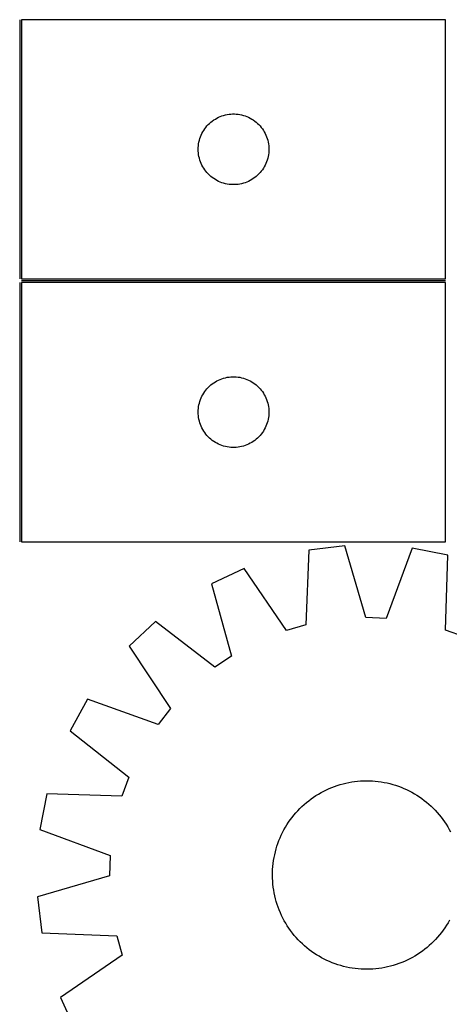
# Model space of a CAD drawing. Header units: millimetres. Extents: x 7 to 1493, y 7 to 2993.
# Tile 13 of 14: x 955 to 1137, y 2562 to 2980. Entities that reach past the tile are written whole.
import ezdxf

# ---------------------------------------------------------------- set-up
doc = ezdxf.new("R2010")
doc.units = ezdxf.units.MM
doc.layers.add('COMMON', color=5, linetype='CONTINUOUS', true_color=0x0000ff)
doc.layers.add('CUT', color=7, linetype='CONTINUOUS', true_color=0x000000)

msp = doc.modelspace()

# ---------------------------------------------------------------- linework, layer by layer
at = {"layer": 'COMMON'}
for p, q in [((954.869961, 2979.752233), (954.869961, 2869.752233)), ((954.869961, 2868.252232), (954.869961, 2758.252232)), ((1135.619962, 2869.002233), (955.619962, 2869.002233))]:
    msp.add_line(p, q, dxfattribs=at)
at = {"layer": 'CUT'}
for p, q in [((1135.619962, 2979.752233), (955.619962, 2979.752233)), ((955.619962, 2979.752233), (955.619962, 2869.752233)), ((1135.619962, 2869.752233), (1135.619962, 2979.752233)), ((1036.616748, 2936.749822), (1037.246306, 2937.197388)), ((1037.246306, 2937.197388), (1037.89807, 2937.611953)), ((1037.89807, 2937.611953), (1038.570311, 2937.992415)), ((1038.570311, 2937.992415), (1039.261246, 2938.337767)), ((1039.261246, 2938.337767), (1039.969043, 2938.647093)), ((1039.969043, 2938.647093), (1040.691826, 2938.919572)), ((1040.691826, 2938.919572), (1041.427677, 2939.154481)), ((1041.427677, 2939.154481), (1042.174646, 2939.351199)), ((1042.174646, 2939.351199), (1042.93075, 2939.509202)), ((1042.93075, 2939.509202), (1043.693986, 2939.628073)), ((1043.693986, 2939.628073), (1044.46233, 2939.707496)), ((1044.46233, 2939.707496), (1045.233743, 2939.74726)), ((1045.233743, 2939.74726), (1046.00618, 2939.74726)), ((1046.00618, 2939.74726), (1046.777594, 2939.707496)), ((1046.777594, 2939.707496), (1047.545937, 2939.628073)), ((1047.545937, 2939.628073), (1048.309173, 2939.509202)), ((1048.309173, 2939.509202), (1049.065278, 2939.351199)), ((1049.065278, 2939.351199), (1049.812246, 2939.154481)), ((1049.812246, 2939.154481), (1050.548098, 2938.919572)), ((1050.548098, 2938.919572), (1051.27088, 2938.647093)), ((1051.27088, 2938.647093), (1051.978678, 2938.337767)), ((1051.978678, 2938.337767), (1052.669613, 2937.992415)), ((1052.669613, 2937.992415), (1053.341854, 2937.611953)), ((1053.341854, 2937.611953), (1053.993618, 2937.197388)), ((1053.993618, 2937.197388), (1054.623176, 2936.749822)), ((1032.565683, 2932.140454), (1032.963328, 2932.802676)), ((1032.963328, 2932.802676), (1033.394537, 2933.44355)), ((1033.394537, 2933.44355), (1033.858165, 2934.061375)), ((1033.858165, 2934.061375), (1034.352983, 2934.654515)), ((1034.352983, 2934.654515), (1034.877679, 2935.221395)), ((1034.877679, 2935.221395), (1035.430862, 2935.760514)), ((1035.430862, 2935.760514), (1036.011064, 2936.27044)), ((1036.011064, 2936.27044), (1036.616748, 2936.749822)), ((1054.623176, 2936.749822), (1055.228859, 2936.27044)), ((1055.228859, 2936.27044), (1055.809062, 2935.760514)), ((1055.809062, 2935.760514), (1056.362245, 2935.221395)), ((1056.362245, 2935.221395), (1056.886941, 2934.654515)), ((1056.886941, 2934.654515), (1057.381759, 2934.061375)), ((1057.381759, 2934.061375), (1057.845387, 2933.44355)), ((1057.845387, 2933.44355), (1058.276595, 2932.802676)), ((1058.276595, 2932.802676), (1058.67424, 2932.140454)), ((1031.114546, 2928.5723), (1031.330431, 2929.313956)), ((1031.330431, 2929.313956), (1031.58421, 2930.043514)), ((1031.58421, 2930.043514), (1031.875208, 2930.759042)), ((1031.875208, 2930.759042), (1032.202656, 2931.45864)), ((1032.202656, 2931.45864), (1032.565683, 2932.140454)), ((1058.67424, 2932.140454), (1059.037268, 2931.45864)), ((1059.037268, 2931.45864), (1059.364715, 2930.759042)), ((1059.364715, 2930.759042), (1059.655714, 2930.043514)), ((1059.655714, 2930.043514), (1059.909493, 2929.313956)), ((1059.909493, 2929.313956), (1060.125378, 2928.5723)), ((1030.619962, 2924.752233), (1030.63985, 2925.524414)), ((1030.63985, 2923.980052), (1030.619962, 2924.752233)), ((1030.63985, 2925.524414), (1030.699464, 2926.294548)), ((1030.699464, 2926.294548), (1030.798643, 2927.060592)), ((1030.798643, 2927.060592), (1030.937127, 2927.820514)), ((1030.937127, 2927.820514), (1031.114546, 2928.5723)), ((1060.125378, 2928.5723), (1060.302797, 2927.820514)), ((1060.302797, 2927.820514), (1060.44128, 2927.060592)), ((1060.44128, 2927.060592), (1060.54046, 2926.294548)), ((1060.54046, 2926.294548), (1060.600073, 2925.524414)), ((1060.600073, 2925.524414), (1060.619962, 2924.752233)), ((1060.619962, 2924.752233), (1060.600073, 2923.980052)), ((1030.699464, 2923.209918), (1030.63985, 2923.980052)), ((1030.798643, 2922.443874), (1030.699464, 2923.209918)), ((1030.937127, 2921.683952), (1030.798643, 2922.443874)), ((1031.114546, 2920.932166), (1030.937127, 2921.683952)), ((1031.330431, 2920.190511), (1031.114546, 2920.932166)), ((1060.125378, 2920.932166), (1059.909493, 2920.190511)), ((1060.302797, 2921.683952), (1060.125378, 2920.932166)), ((1060.44128, 2922.443874), (1060.302797, 2921.683952)), ((1060.54046, 2923.209918), (1060.44128, 2922.443874)), ((1060.600073, 2923.980052), (1060.54046, 2923.209918)), ((1031.58421, 2919.460952), (1031.330431, 2920.190511)), ((1031.875208, 2918.745425), (1031.58421, 2919.460952)), ((1032.202656, 2918.045826), (1031.875208, 2918.745425)), ((1032.565683, 2917.364012), (1032.202656, 2918.045826)), ((1032.963328, 2916.70179), (1032.565683, 2917.364012)), ((1033.394537, 2916.060917), (1032.963328, 2916.70179)), ((1058.276595, 2916.70179), (1057.845387, 2916.060917)), ((1058.67424, 2917.364012), (1058.276595, 2916.70179)), ((1059.037268, 2918.045826), (1058.67424, 2917.364012)), ((1059.364715, 2918.745425), (1059.037268, 2918.045826)), ((1059.655714, 2919.460952), (1059.364715, 2918.745425)), ((1059.909493, 2920.190511), (1059.655714, 2919.460952)), ((1033.858165, 2915.443091), (1033.394537, 2916.060917)), ((1034.352983, 2914.849951), (1033.858165, 2915.443091)), ((1034.877679, 2914.283071), (1034.352983, 2914.849951)), ((1035.430862, 2913.743953), (1034.877679, 2914.283071)), ((1036.011064, 2913.234026), (1035.430862, 2913.743953)), ((1036.616748, 2912.754644), (1036.011064, 2913.234026)), ((1037.246306, 2912.307078), (1036.616748, 2912.754644)), ((1037.89807, 2911.892514), (1037.246306, 2912.307078)), ((1053.993618, 2912.307078), (1053.341854, 2911.892514)), ((1054.623176, 2912.754644), (1053.993618, 2912.307078)), ((1055.228859, 2913.234026), (1054.623176, 2912.754644)), ((1055.809062, 2913.743953), (1055.228859, 2913.234026)), ((1056.362245, 2914.283071), (1055.809062, 2913.743953)), ((1056.886941, 2914.849951), (1056.362245, 2914.283071)), ((1057.381759, 2915.443091), (1056.886941, 2914.849951)), ((1057.845387, 2916.060917), (1057.381759, 2915.443091)), ((1038.570311, 2911.512051), (1037.89807, 2911.892514)), ((1039.261246, 2911.166699), (1038.570311, 2911.512051)), ((1039.969043, 2910.857374), (1039.261246, 2911.166699)), ((1040.691826, 2910.584895), (1039.969043, 2910.857374)), ((1041.427677, 2910.349985), (1040.691826, 2910.584895)), ((1042.174646, 2910.153268), (1041.427677, 2910.349985)), ((1042.93075, 2909.995264), (1042.174646, 2910.153268)), ((1043.693986, 2909.876393), (1042.93075, 2909.995264)), ((1044.46233, 2909.79697), (1043.693986, 2909.876393)), ((1045.233743, 2909.757206), (1044.46233, 2909.79697)), ((1046.00618, 2909.757206), (1045.233743, 2909.757206)), ((1046.777594, 2909.79697), (1046.00618, 2909.757206)), ((1047.545937, 2909.876393), (1046.777594, 2909.79697)), ((1048.309173, 2909.995264), (1047.545937, 2909.876393)), ((1049.065278, 2910.153268), (1048.309173, 2909.995264)), ((1049.812246, 2910.349985), (1049.065278, 2910.153268)), ((1050.548098, 2910.584895), (1049.812246, 2910.349985)), ((1051.27088, 2910.857374), (1050.548098, 2910.584895)), ((1051.978678, 2911.166699), (1051.27088, 2910.857374)), ((1052.669613, 2911.512051), (1051.978678, 2911.166699)), ((1053.341854, 2911.892514), (1052.669613, 2911.512051)), ((955.619962, 2869.752233), (1135.619962, 2869.752233)), ((1135.619962, 2868.252232), (955.619962, 2868.252232)), ((955.619962, 2868.252232), (955.619962, 2758.252232)), ((1135.619962, 2758.252232), (1135.619962, 2868.252232)), ((1034.877679, 2823.721394), (1035.430862, 2824.260513)), ((1035.430862, 2824.260513), (1036.011064, 2824.770439)), ((1036.011064, 2824.770439), (1036.616748, 2825.249821)), ((1036.616748, 2825.249821), (1037.246306, 2825.697387)), ((1037.246306, 2825.697387), (1037.89807, 2826.111952)), ((1037.89807, 2826.111952), (1038.570311, 2826.492414)), ((1038.570311, 2826.492414), (1039.261246, 2826.837766)), ((1039.261246, 2826.837766), (1039.969043, 2827.147092)), ((1039.969043, 2827.147092), (1040.691826, 2827.419571)), ((1040.691826, 2827.419571), (1041.427677, 2827.65448)), ((1041.427677, 2827.65448), (1042.174646, 2827.851198)), ((1042.174646, 2827.851198), (1042.93075, 2828.009201)), ((1042.93075, 2828.009201), (1043.693986, 2828.128072)), ((1043.693986, 2828.128072), (1044.46233, 2828.207495)), ((1044.46233, 2828.207495), (1045.233743, 2828.247259)), ((1045.233743, 2828.247259), (1046.00618, 2828.247259)), ((1046.00618, 2828.247259), (1046.777594, 2828.207495)), ((1046.777594, 2828.207495), (1047.545937, 2828.128072)), ((1047.545937, 2828.128072), (1048.309173, 2828.009201)), ((1048.309173, 2828.009201), (1049.065278, 2827.851198)), ((1049.065278, 2827.851198), (1049.812246, 2827.65448)), ((1049.812246, 2827.65448), (1050.548098, 2827.419571)), ((1050.548098, 2827.419571), (1051.27088, 2827.147092)), ((1051.27088, 2827.147092), (1051.978678, 2826.837766)), ((1051.978678, 2826.837766), (1052.669613, 2826.492414)), ((1052.669613, 2826.492414), (1053.341854, 2826.111952)), ((1053.341854, 2826.111952), (1053.993618, 2825.697387)), ((1053.993618, 2825.697387), (1054.623176, 2825.249821)), ((1054.623176, 2825.249821), (1055.228859, 2824.770439)), ((1055.228859, 2824.770439), (1055.809062, 2824.260513)), ((1055.809062, 2824.260513), (1056.362245, 2823.721394)), ((1032.202656, 2819.958639), (1032.565683, 2820.640453)), ((1032.565683, 2820.640453), (1032.963328, 2821.302675)), ((1032.963328, 2821.302675), (1033.394537, 2821.943549)), ((1033.394537, 2821.943549), (1033.858165, 2822.561374)), ((1033.858165, 2822.561374), (1034.352983, 2823.154514)), ((1034.352983, 2823.154514), (1034.877679, 2823.721394)), ((1056.362245, 2823.721394), (1056.886941, 2823.154514)), ((1056.886941, 2823.154514), (1057.381759, 2822.561374)), ((1057.381759, 2822.561374), (1057.845387, 2821.943549)), ((1057.845387, 2821.943549), (1058.276595, 2821.302675)), ((1058.276595, 2821.302675), (1058.67424, 2820.640453)), ((1058.67424, 2820.640453), (1059.037268, 2819.958639)), ((1030.798643, 2815.560591), (1030.937127, 2816.320513)), ((1030.937127, 2816.320513), (1031.114546, 2817.072299)), ((1031.114546, 2817.072299), (1031.330431, 2817.813955)), ((1031.330431, 2817.813955), (1031.58421, 2818.543513)), ((1031.58421, 2818.543513), (1031.875208, 2819.259041)), ((1031.875208, 2819.259041), (1032.202656, 2819.958639)), ((1059.037268, 2819.958639), (1059.364715, 2819.259041)), ((1059.364715, 2819.259041), (1059.655714, 2818.543513)), ((1059.655714, 2818.543513), (1059.909493, 2817.813955)), ((1059.909493, 2817.813955), (1060.125378, 2817.072299)), ((1060.125378, 2817.072299), (1060.302797, 2816.320513)), ((1060.302797, 2816.320513), (1060.44128, 2815.560591)), ((1030.619962, 2813.252232), (1030.63985, 2814.024413)), ((1030.63985, 2812.480051), (1030.619962, 2813.252232)), ((1030.63985, 2814.024413), (1030.699464, 2814.794547)), ((1030.699464, 2811.709917), (1030.63985, 2812.480051)), ((1030.699464, 2814.794547), (1030.798643, 2815.560591)), ((1030.798643, 2810.943873), (1030.699464, 2811.709917)), ((1060.44128, 2815.560591), (1060.54046, 2814.794547)), ((1060.54046, 2811.709917), (1060.44128, 2810.943873)), ((1060.54046, 2814.794547), (1060.600073, 2814.024413)), ((1060.600073, 2812.480051), (1060.54046, 2811.709917)), ((1060.600073, 2814.024413), (1060.619962, 2813.252232)), ((1060.619962, 2813.252232), (1060.600073, 2812.480051)), ((1030.937127, 2810.183951), (1030.798643, 2810.943873)), ((1031.114546, 2809.432165), (1030.937127, 2810.183951)), ((1031.330431, 2808.69051), (1031.114546, 2809.432165)), ((1031.58421, 2807.960951), (1031.330431, 2808.69051)), ((1031.875208, 2807.245424), (1031.58421, 2807.960951)), ((1059.655714, 2807.960951), (1059.364715, 2807.245424)), ((1059.909493, 2808.69051), (1059.655714, 2807.960951)), ((1060.125378, 2809.432165), (1059.909493, 2808.69051)), ((1060.302797, 2810.183951), (1060.125378, 2809.432165)), ((1060.44128, 2810.943873), (1060.302797, 2810.183951)), ((1032.202656, 2806.545825), (1031.875208, 2807.245424)), ((1032.565683, 2805.864011), (1032.202656, 2806.545825)), ((1032.963328, 2805.201789), (1032.565683, 2805.864011)), ((1033.394537, 2804.560916), (1032.963328, 2805.201789)), ((1033.858165, 2803.94309), (1033.394537, 2804.560916)), ((1034.352983, 2803.34995), (1033.858165, 2803.94309)), ((1034.877679, 2802.78307), (1034.352983, 2803.34995)), ((1056.886941, 2803.34995), (1056.362245, 2802.78307)), ((1057.381759, 2803.94309), (1056.886941, 2803.34995)), ((1057.845387, 2804.560916), (1057.381759, 2803.94309)), ((1058.276595, 2805.201789), (1057.845387, 2804.560916)), ((1058.67424, 2805.864011), (1058.276595, 2805.201789)), ((1059.037268, 2806.545825), (1058.67424, 2805.864011)), ((1059.364715, 2807.245424), (1059.037268, 2806.545825)), ((1035.430862, 2802.243952), (1034.877679, 2802.78307)), ((1036.011064, 2801.734025), (1035.430862, 2802.243952)), ((1036.616748, 2801.254643), (1036.011064, 2801.734025)), ((1037.246306, 2800.807077), (1036.616748, 2801.254643)), ((1037.89807, 2800.392513), (1037.246306, 2800.807077)), ((1038.570311, 2800.01205), (1037.89807, 2800.392513)), ((1039.261246, 2799.666698), (1038.570311, 2800.01205)), ((1039.969043, 2799.357373), (1039.261246, 2799.666698)), ((1040.691826, 2799.084894), (1039.969043, 2799.357373)), ((1051.27088, 2799.357373), (1050.548098, 2799.084894)), ((1051.978678, 2799.666698), (1051.27088, 2799.357373)), ((1052.669613, 2800.01205), (1051.978678, 2799.666698)), ((1053.341854, 2800.392513), (1052.669613, 2800.01205)), ((1053.993618, 2800.807077), (1053.341854, 2800.392513)), ((1054.623176, 2801.254643), (1053.993618, 2800.807077)), ((1055.228859, 2801.734025), (1054.623176, 2801.254643)), ((1055.809062, 2802.243952), (1055.228859, 2801.734025)), ((1056.362245, 2802.78307), (1055.809062, 2802.243952)), ((1041.427677, 2798.849984), (1040.691826, 2799.084894)), ((1042.174646, 2798.653267), (1041.427677, 2798.849984)), ((1042.93075, 2798.495263), (1042.174646, 2798.653267)), ((1043.693986, 2798.376392), (1042.93075, 2798.495263)), ((1044.46233, 2798.296969), (1043.693986, 2798.376392)), ((1045.233743, 2798.257205), (1044.46233, 2798.296969)), ((1046.00618, 2798.257205), (1045.233743, 2798.257205)), ((1046.777594, 2798.296969), (1046.00618, 2798.257205)), ((1047.545937, 2798.376392), (1046.777594, 2798.296969)), ((1048.309173, 2798.495263), (1047.545937, 2798.376392)), ((1049.065278, 2798.653267), (1048.309173, 2798.495263)), ((1049.812246, 2798.849984), (1049.065278, 2798.653267)), ((1050.548098, 2799.084894), (1049.812246, 2798.849984)), ((955.619962, 2758.252232), (1135.619962, 2758.252232)), ((1077.640068, 2754.673721), (1076.317113, 2722.93692)), ((1092.913741, 2756.529913), (1077.640068, 2754.673721)), ((1101.79979, 2726.0338), (1092.913741, 2756.529913)), ((1121.433949, 2755.498634), (1110.368534, 2725.723958)), ((1136.533671, 2752.544152), (1121.433949, 2755.498634)), ((1135.560988, 2720.794686), (1136.533671, 2752.544152)), ((1050.197055, 2746.841296), (1036.244523, 2740.356128)), ((1068.072007, 2720.58371), (1050.197055, 2746.841296)), ((1036.244523, 2740.356128), (1044.793529, 2709.763821)), ((1012.565019, 2724.426692), (1001.2994, 2713.947362)), ((1037.679149, 2704.977908), (1012.565019, 2724.426692)), ((1110.368534, 2725.723958), (1101.79979, 2726.0338)), ((1076.317113, 2722.93692), (1068.072007, 2720.58371)), ((1143.614601, 2717.852121), (1135.560988, 2720.794686)), ((1001.2994, 2713.947362), (1018.883531, 2687.494137)), ((1044.793529, 2709.763821), (1037.679149, 2704.977908)), ((983.70132, 2691.480199), (976.225371, 2678.032496)), ((1013.596282, 2680.743998), (983.70132, 2691.480199)), ((1018.883531, 2687.494137), (1013.596282, 2680.743998)), ((976.225371, 2678.032496), (1001.123369, 2658.307779)), ((1001.123369, 2658.307779), (998.180804, 2650.254166)), ((1083.870211, 2652.417652), (1084.996926, 2652.973998)), ((1084.996926, 2652.973998), (1086.14056, 2653.494679)), ((1086.14056, 2653.494679), (1087.299984, 2653.97918)), ((1087.299984, 2653.97918), (1088.474055, 2654.427024)), ((1088.474055, 2654.427024), (1089.661614, 2654.837768)), ((1089.661614, 2654.837768), (1090.861489, 2655.211007)), ((1090.861489, 2655.211007), (1092.072495, 2655.546374)), ((1092.072495, 2655.546374), (1093.293438, 2655.843536)), ((1093.293438, 2655.843536), (1094.523112, 2656.102201)), ((1094.523112, 2656.102201), (1095.760305, 2656.322113)), ((1095.760305, 2656.322113), (1097.003795, 2656.503056)), ((1097.003795, 2656.503056), (1098.252354, 2656.64485)), ((1098.252354, 2656.64485), (1099.504752, 2656.747356)), ((1099.504752, 2656.747356), (1100.759751, 2656.810473)), ((1100.759751, 2656.810473), (1102.016114, 2656.834138)), ((1102.016114, 2656.834138), (1103.272599, 2656.818328)), ((1103.272599, 2656.818328), (1104.527969, 2656.763059)), ((1104.527969, 2656.763059), (1105.780983, 2656.668385)), ((1105.780983, 2656.668385), (1107.030404, 2656.5344)), ((1107.030404, 2656.5344), (1108.275001, 2656.361235)), ((1108.275001, 2656.361235), (1109.513544, 2656.149062)), ((1109.513544, 2656.149062), (1110.744812, 2655.89809)), ((1110.744812, 2655.89809), (1111.967589, 2655.608567)), ((1111.967589, 2655.608567), (1113.180668, 2655.280779)), ((1113.180668, 2655.280779), (1114.382853, 2654.915049)), ((1114.382853, 2654.915049), (1115.572957, 2654.511737)), ((1115.572957, 2654.511737), (1116.749805, 2654.071242)), ((1116.749805, 2654.071242), (1117.912236, 2653.594)), ((1117.912236, 2653.594), (1119.059103, 2653.080479)), ((1119.059103, 2653.080479), (1120.189274, 2652.531188)), ((966.431337, 2651.226848), (963.476856, 2636.127127)), ((998.180804, 2650.254166), (966.431337, 2651.226848)), ((1077.526191, 2648.36374), (1078.528699, 2649.121357)), ((1078.528699, 2649.121357), (1079.554511, 2649.84711)), ((1079.554511, 2649.84711), (1080.602612, 2650.540284)), ((1080.602612, 2650.540284), (1081.67197, 2651.200195)), ((1081.67197, 2651.200195), (1082.761528, 2651.82619)), ((1082.761528, 2651.82619), (1083.870211, 2652.417652)), ((1120.189274, 2652.531188), (1121.301633, 2651.946669)), ((1121.301633, 2651.946669), (1122.395084, 2651.327498)), ((1122.395084, 2651.327498), (1123.468546, 2650.674287)), ((1123.468546, 2650.674287), (1124.520961, 2649.987679)), ((1124.520961, 2649.987679), (1125.55129, 2649.268353)), ((1125.55129, 2649.268353), (1126.558515, 2648.517019)), ((1072.896956, 2644.124932), (1073.768605, 2645.030048)), ((1073.768605, 2645.030048), (1074.668254, 2645.907339)), ((1074.668254, 2645.907339), (1075.595015, 2646.755938)), ((1075.595015, 2646.755938), (1076.547974, 2647.575008)), ((1076.547974, 2647.575008), (1077.526191, 2648.36374)), ((1126.558515, 2648.517019), (1127.541644, 2647.734418)), ((1127.541644, 2647.734418), (1128.499706, 2646.921322)), ((1128.499706, 2646.921322), (1129.431754, 2646.078534)), ((1129.431754, 2646.078534), (1130.336871, 2645.206885)), ((1130.336871, 2645.206885), (1131.214161, 2644.307236)), ((1069.707136, 2640.244467), (1070.458471, 2641.251693)), ((1070.458471, 2641.251693), (1071.241072, 2642.234822)), ((1071.241072, 2642.234822), (1072.054168, 2643.192883)), ((1072.054168, 2643.192883), (1072.896956, 2644.124932)), ((1131.214161, 2644.307236), (1132.06276, 2643.380475)), ((1132.06276, 2643.380475), (1132.88183, 2642.427515)), ((1132.88183, 2642.427515), (1133.670563, 2641.449299)), ((1133.670563, 2641.449299), (1134.42818, 2640.44679)), ((1134.42818, 2640.44679), (1135.153933, 2639.420979)), ((1067.02882, 2635.994811), (1067.647991, 2637.088261)), ((1067.647991, 2637.088261), (1068.301203, 2638.161724)), ((1068.301203, 2638.161724), (1068.98781, 2639.214139)), ((1068.98781, 2639.214139), (1069.707136, 2640.244467)), ((1135.153933, 2639.420979), (1135.847107, 2638.372878)), ((1135.847107, 2638.372878), (1136.507017, 2637.30352)), ((1136.507017, 2637.30352), (1137.133012, 2636.213962)), ((1137.133012, 2636.213962), (1137.724475, 2635.105279)), ((963.476856, 2636.127127), (993.251532, 2625.061711)), ((1064.904247, 2631.442982), (1065.38149, 2632.605413)), ((1065.38149, 2632.605413), (1065.89501, 2633.75228)), ((1065.89501, 2633.75228), (1066.444301, 2634.882451)), ((1066.444301, 2634.882451), (1067.02882, 2635.994811)), ((1063.366922, 2626.660766), (1063.694711, 2627.873846)), ((1063.694711, 2627.873846), (1064.060441, 2629.07603)), ((1064.060441, 2629.07603), (1064.463753, 2630.266134)), ((1064.463753, 2630.266134), (1064.904247, 2631.442982)), ((993.251532, 2625.061711), (992.94169, 2616.492967)), ((1062.614255, 2622.968178), (1062.826427, 2624.206722)), ((1062.826427, 2624.206722), (1063.077399, 2625.437989)), ((1063.077399, 2625.437989), (1063.366922, 2626.660766)), ((1062.21243, 2619.221146), (1062.307105, 2620.47416)), ((1062.307105, 2620.47416), (1062.44109, 2621.723582)), ((1062.44109, 2621.723582), (1062.614255, 2622.968178)), ((992.94169, 2616.492967), (962.445577, 2607.606918)), ((1062.141352, 2616.709291), (1062.157161, 2617.965777)), ((1062.165017, 2615.452928), (1062.141352, 2616.709291)), ((1062.157161, 2617.965777), (1062.21243, 2619.221146)), ((1062.228133, 2614.197929), (1062.165017, 2615.452928)), ((1062.33064, 2612.945532), (1062.228133, 2614.197929)), ((1062.472434, 2611.696972), (1062.33064, 2612.945532)), ((1062.653376, 2610.453482), (1062.472434, 2611.696972)), ((962.445577, 2607.606918), (964.301769, 2592.333245)), ((1062.873289, 2609.21629), (1062.653376, 2610.453482)), ((1063.131954, 2607.986615), (1062.873289, 2609.21629)), ((1063.429116, 2606.765673), (1063.131954, 2607.986615)), ((1063.764482, 2605.554666), (1063.429116, 2606.765673)), ((1064.137722, 2604.354792), (1063.764482, 2605.554666)), ((1064.548466, 2603.167233), (1064.137722, 2604.354792)), ((1064.99631, 2601.993162), (1064.548466, 2603.167233)), ((1065.480811, 2600.833737), (1064.99631, 2601.993162)), ((1066.001491, 2599.690103), (1065.480811, 2600.833737)), ((1066.557837, 2598.563389), (1066.001491, 2599.690103)), ((1067.1493, 2597.454705), (1066.557837, 2598.563389)), ((1067.775295, 2596.365147), (1067.1493, 2597.454705)), ((1068.435205, 2595.29579), (1067.775295, 2596.365147)), ((1069.128379, 2594.247688), (1068.435205, 2595.29579)), ((1135.294502, 2594.454529), (1134.575176, 2593.4242)), ((1135.981109, 2595.506943), (1135.294502, 2594.454529)), ((1136.634321, 2596.580406), (1135.981109, 2595.506943)), ((1137.253492, 2597.673856), (1136.634321, 2596.580406)), ((964.301769, 2592.333245), (996.03857, 2591.01029)), ((996.03857, 2591.01029), (998.39178, 2582.765184)), ((1069.854133, 2593.221877), (1069.128379, 2594.247688)), ((1070.611749, 2592.219368), (1069.854133, 2593.221877)), ((1071.400482, 2591.241152), (1070.611749, 2592.219368)), ((1072.219552, 2590.288192), (1071.400482, 2591.241152)), ((1073.068151, 2589.361431), (1072.219552, 2590.288192)), ((1132.228144, 2590.475784), (1131.385356, 2589.543735)), ((1133.04124, 2591.433845), (1132.228144, 2590.475784)), ((1133.823842, 2592.416974), (1133.04124, 2591.433845)), ((1134.575176, 2593.4242), (1133.823842, 2592.416974)), ((1073.945441, 2588.461782), (1073.068151, 2589.361431)), ((1074.850558, 2587.590133), (1073.945441, 2588.461782)), ((1075.782607, 2586.747345), (1074.850558, 2587.590133)), ((1076.740668, 2585.934249), (1075.782607, 2586.747345)), ((1127.734338, 2586.09366), (1126.756121, 2585.304927)), ((1128.687297, 2586.912729), (1127.734338, 2586.09366)), ((1129.614059, 2587.761328), (1128.687297, 2586.912729)), ((1130.513708, 2588.638619), (1129.614059, 2587.761328)), ((1131.385356, 2589.543735), (1130.513708, 2588.638619)), ((998.39178, 2582.765184), (972.134193, 2564.890232)), ((1077.723797, 2585.151648), (1076.740668, 2585.934249)), ((1078.731022, 2584.400314), (1077.723797, 2585.151648)), ((1079.761351, 2583.680988), (1078.731022, 2584.400314)), ((1080.813766, 2582.99438), (1079.761351, 2583.680988)), ((1081.887228, 2582.341169), (1080.813766, 2582.99438)), ((1082.980679, 2581.721998), (1081.887228, 2582.341169)), ((1122.610343, 2582.468473), (1121.520784, 2581.842477)), ((1123.6797, 2583.128383), (1122.610343, 2582.468473)), ((1124.727802, 2583.821557), (1123.6797, 2583.128383)), ((1125.753613, 2584.54731), (1124.727802, 2583.821557)), ((1126.756121, 2585.304927), (1125.753613, 2584.54731)), ((1084.093039, 2581.137479), (1082.980679, 2581.721998)), ((1085.22321, 2580.588188), (1084.093039, 2581.137479)), ((1086.370076, 2580.074667), (1085.22321, 2580.588188)), ((1087.532508, 2579.597425), (1086.370076, 2580.074667)), ((1088.709356, 2579.15693), (1087.532508, 2579.597425)), ((1089.899459, 2578.753618), (1088.709356, 2579.15693)), ((1091.101644, 2578.387888), (1089.899459, 2578.753618)), ((1092.314723, 2578.0601), (1091.101644, 2578.387888)), ((1093.5375, 2577.770577), (1092.314723, 2578.0601)), ((1094.768768, 2577.519605), (1093.5375, 2577.770577)), ((1110.988874, 2577.825131), (1109.7592, 2577.566466)), ((1112.209817, 2578.122293), (1110.988874, 2577.825131)), ((1113.420823, 2578.45766), (1112.209817, 2578.122293)), ((1114.620698, 2578.830899), (1113.420823, 2578.45766)), ((1115.808257, 2579.241643), (1114.620698, 2578.830899)), ((1116.982328, 2579.689487), (1115.808257, 2579.241643)), ((1118.141752, 2580.173988), (1116.982328, 2579.689487)), ((1119.285386, 2580.694669), (1118.141752, 2580.173988)), ((1120.412101, 2581.251015), (1119.285386, 2580.694669)), ((1121.520784, 2581.842477), (1120.412101, 2581.251015)), ((1096.007311, 2577.307432), (1094.768768, 2577.519605)), ((1097.251908, 2577.134267), (1096.007311, 2577.307432)), ((1098.50133, 2577.000282), (1097.251908, 2577.134267)), ((1099.754343, 2576.905608), (1098.50133, 2577.000282)), ((1101.009713, 2576.850339), (1099.754343, 2576.905608)), ((1102.266199, 2576.834529), (1101.009713, 2576.850339)), ((1103.522561, 2576.858194), (1102.266199, 2576.834529)), ((1104.77756, 2576.921311), (1103.522561, 2576.858194)), ((1106.029958, 2577.023817), (1104.77756, 2576.921311)), ((1107.278517, 2577.165611), (1106.029958, 2577.023817)), ((1108.522007, 2577.346554), (1107.278517, 2577.165611)), ((1109.7592, 2577.566466), (1108.522007, 2577.346554)), ((972.134193, 2564.890232), (978.619361, 2550.937701))]:
    msp.add_line(p, q, dxfattribs=at)

doc.saveas('drawing.dxf')
